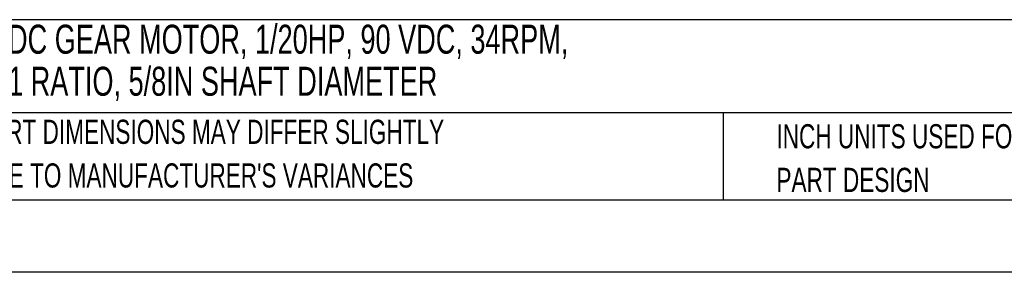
# Model space of a CAD drawing. Header units: inches. Extents: x 0 to 44, y 0 to 34.
# Tile 2 of 25: x 9.3 to 22.9, y 0 to 3.5. Entities that reach past the tile are written whole.
import ezdxf

# ---------------------------------------------------------------- set-up
doc = ezdxf.new("R2010")
doc.units = ezdxf.units.IN
doc.header["$LTSCALE"] = 4
doc.header["$MEASUREMENT"] = 0
doc.linetypes.add('CENTERX2', pattern=[0.8, 0.5, -0.1, 0.1, -0.1])
doc.layers.add('TEXT', color=140, linetype='Continuous', lineweight=25)
doc.styles.add('SLDTEXTSTYLE0', font='TXT', dxfattribs={"width": 0.7})

# ---------------------------------------------------------------- blocks, each defined once
blk = doc.blocks.new('SW_NOTE_0')
at = {"layer": 'TEXT', "color": 0, "linetype": 'CENTERX2', "lineweight": 18, "char_height": 0.4, "attachment_point": 1, "style": 'SLDTEXTSTYLE0'}
for s, insert in [('IRONHORSE VP1 SERIES PARALLEL SHAFT DC GEAR MOTOR, 1/20HP, 90 VDC, 34RPM,', (0, 0.516)), ('82LB-IN FULL LOAD TORQUE, 0.94 FLA, 57.7:1 RATIO, 5/8IN SHAFT DIAMETER', (0, -0.064))]:
    blk.add_mtext(s, dxfattribs=dict(at, insert=insert))
blk = doc.blocks.new('SW_NOTE_0_3')
at = {"layer": 'TEXT', "color": 0, "linetype": 'CENTERX2', "lineweight": 18, "char_height": 0.33333, "attachment_point": 1, "style": 'SLDTEXTSTYLE0'}
for s, insert in [('PART DIMENSIONS MAY DIFFER SLIGHTLY', (0, 0.43)), ("DUE TO MANUFACTURER'S VARIANCES", (0, -0.172))]:
    blk.add_mtext(s, dxfattribs=dict(at, insert=insert))
blk = doc.blocks.new('SW_NOTE_0_6')
at = {"layer": 'TEXT', "color": 0, "linetype": 'CENTERX2', "lineweight": 18, "char_height": 0.33333, "attachment_point": 1, "style": 'SLDTEXTSTYLE0'}
for s, insert in [('INCH UNITS USED FOR', (0, 0.43)), ('PART DESIGN', (0, -0.172))]:
    blk.add_mtext(s, dxfattribs=dict(at, insert=insert))

msp = doc.modelspace()

# ---------------------------------------------------------------- linework, layer by layer
at = {"color": 7, "linetype": 'Continuous'}
msp.add_line((44.0004, 0.0004), (0.0004, 0.0004), dxfattribs=at)
at = {"layer": 'TEXT'}
for p, q in [((43, 3.4844), (1, 3.4844)), ((43, 2.2), (1, 2.2)), ((18.9994, 2.2), (18.9994, 1)), ((1, 1), (43, 1))]:
    msp.add_line(p, q, dxfattribs=at)

# ---------------------------------------------------------------- block references
at = {"layer": 'TEXT', "linetype": 'CENTERX2', "lineweight": 18}
for name, p in [('SW_NOTE_0', (1.1317, 2.8998)), ('SW_NOTE_0_3', (8.6802, 1.6749)), ('SW_NOTE_0_6', (19.737, 1.6136))]:
    msp.add_blockref(name, p, dxfattribs=at)

doc.saveas('drawing.dxf')
